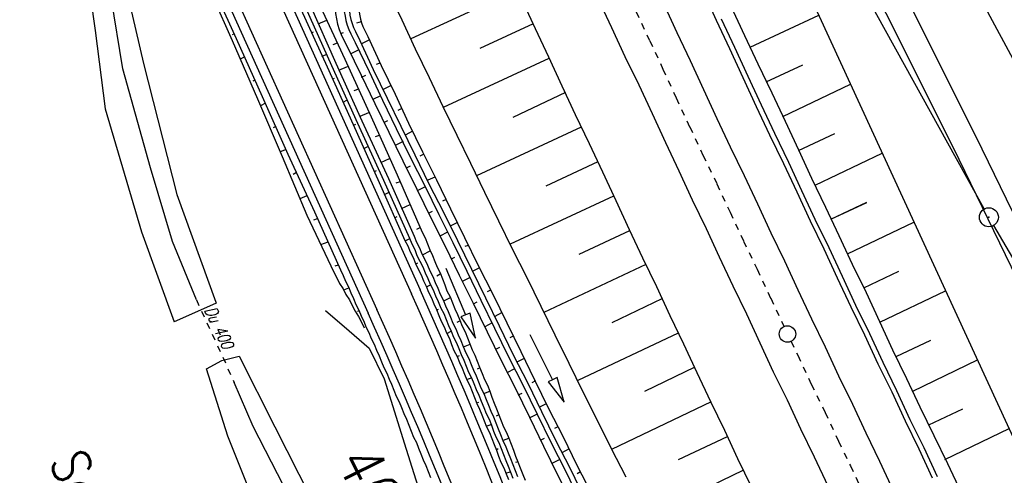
# Model space of a CAD drawing. Extents: x 447882 to 448688, y 437766 to 439043.
# Tile 36 of 121: x 448270 to 448348, y 438149 to 438185. Entities that reach past the tile are written whole.
import ezdxf

# ---------------------------------------------------------------- set-up
doc = ezdxf.new("R2010")
doc.units = 0
doc.header["$LTSCALE"] = 2
doc.header["$MEASUREMENT"] = 0
for name, pattern in [('ACAD_ISO03W100', [0.5, 0.25, -0.25]), ('ACAD_ISO10W100W', [0.5, 0.25, -0.25]), ('AUSGEZOGEN', [0]), ('GESTRICH-X2', [1.5, 1, -0.5])]:
    doc.linetypes.add(name, pattern=pattern)
doc.layers.get('0').update_dxf_attribs({"linetype": 'AUSGEZOGEN'})
for name, color, linetype in [('211-GRENZL-BAB', 7, 'AUSGEZOGEN'), ('211-GRENZP-BAB', 7, 'AUSGEZOGEN'), ('BOESCHG', 250, 'AUSGEZOGEN'), ('DB-Bahnachse', 7, 'CONTINUOUS'), ('DB-Bestand', 8, 'CONTINUOUS'), ('DB-Boeschungen', 15, 'CONTINUOUS'), ('DB-Gleisachsen', 7, 'CONTINUOUS'), ('DB-GRABEN', 15, 'AUSGEZOGEN'), ('DB-Kabelanalagen', 15, 'CONTINUOUS'), ('DB-Wegboeschungen', 15, 'CONTINUOUS'), ('DB-Wege', 15, 'CONTINUOUS'), ('FBRTOP', 250, 'AUSGEZOGEN'), ('MULDE', 250, 'AUSGEZOGEN'), ('SCHLITZRINNE', 200, 'AUSGEZOGEN'), ('WEG', 250, 'GESTRICH-X2')]:
    doc.layers.add(name, color=color, linetype=linetype)
doc.styles.add('ROMANS', font='romans.shx', dxfattribs={"width": 0.8})

# ---------------------------------------------------------------- blocks, each defined once
blk = doc.blocks.new('GST')
at = {"color": 0}
blk.add_circle((0, 0), 0.75, dxfattribs=at)
blk.add_point((0, 0), dxfattribs=at)

msp = doc.modelspace()

# ---------------------------------------------------------------- hatches: boundary and pattern name
at = {"layer": 'SCHLITZRINNE'}
h = msp.add_hatch(dxfattribs=at)
h.set_pattern_fill('_USER', color=256, scale=1.5, angle=45, style=0, pattern_type=0)
h.set_pattern_definition([(339.6988, (448289.4614, 438343.1231), (0.5204327, 1.4068226), [])])
edge = h.paths.add_edge_path()
edge.add_arc((449904.241, 439087.127), 1777.856, 203.318125, 203.482666)
edge.add_arc((450830.09, 439489.365), 2787.308, 203.482666, 203.768673)
edge.add_arc((449457.11, 438884.705), 1287.078, 203.768673, 204.197754)
edge.add_arc((451276.919, 439702.474), 3282.184, 204.197754, 204.466449)
edge.add_arc((449906.006, 439078.682), 1776.024, 204.466449, 205.272973)
edge.add_arc((449910.816, 439080.953), 1781.344, 205.272973, 206.078292)
edge.add_arc((451264.489, 439743.474), 3288.448, 206.078292, 206.346738)
edge.add_arc((449467.425, 438853.485), 1283.076, 206.346738, 206.776498)
edge.add_arc((450802.564, 439527.226), 2778.577, 206.776498, 207.063192)
edge.add_arc((449911.383, 439071.907), 1777.817, 207.063191, 207.421606)
edge.add_arc((450110.431, 439175.179), 2002.061, 207.421606, 207.779675)
edge.add_arc((450110.948, 439175.452), 2002.646, 207.779675, 208.137692)
edge.add_arc((450111.73, 439175.87), 2003.533, 208.137692, 208.495408)
edge.add_arc((450113.785, 439176.985), 2005.87, 208.495408, 208.852916)
edge.add_arc((450109.179, 439174.448), 2000.613, 208.852916, 209.211314)
edge.add_arc((450108.358, 439173.989), 1999.672, 209.211314, 209.569796)
edge.add_arc((450107.203, 439173.333), 1998.343, 209.569796, 209.928803)
edge.add_arc((450102.314, 439170.519), 1992.703, 209.928803, 210.288319)
edge.add_arc((450111.316, 439175.777), 2003.127, 210.288319, 210.645775)
edge.add_arc((450119.743, 439180.769), 2012.922, 210.645775, 211.002361)
edge.add_arc((450119.644, 439180.71), 2012.806, 211.002361, 211.359165)
edge.add_arc((450107.59, 439173.364), 1998.691, 211.359165, 211.717226)
edge.add_arc((450101.479, 439169.587), 1991.506, 211.717226, 212.076564)
edge.add_arc((450113.556, 439177.156), 2005.759, 212.076564, 212.434624)
edge.add_arc((450112.626, 439176.565), 2004.657, 212.434624, 212.79251)
edge.add_arc((450107.744, 439173.42), 1998.85, 212.79251, 213.150917)
edge.add_arc((450108.762, 439174.085), 2000.066, 213.150917, 213.509547)
edge.add_arc((450105.418, 439171.871), 1996.056, 213.509547, 213.868537)
edge.add_arc((450110.46, 439175.254), 2002.127, 213.868537, 214.225936)
edge.add_arc((450122.838, 439183.675), 2017.098, 214.225936, 214.582007)
edge.add_arc((450116.672, 439179.424), 2009.609, 214.582007, 214.939825)
edge.add_arc((450097.028, 439165.7), 1985.645, 214.939825, 215.299796)
edge.add_arc((450097.522, 439166.05), 1986.251, 215.299796, 215.6597)
edge.add_arc((450116.045, 439179.34), 2009.049, 215.6597, 216.017557)
edge.add_arc((450123.924, 439185.069), 2018.791, 216.017557, 216.373476)
edge.add_arc((450109.338, 439174.325), 2000.675, 216.373476, 216.722463)
edge.add_arc((451276.919, 439702.474), 3282.684, 204.280788, 204.466449)
edge.add_arc((449906.006, 439078.682), 1776.524, 204.466449, 205.272973)
edge.add_arc((449910.816, 439080.953), 1781.844, 205.272973, 206.01164)
h = msp.add_hatch(dxfattribs=at)
h.set_pattern_fill('_USER', color=256, scale=1.5, angle=45, style=0, pattern_type=0)
h.set_pattern_definition([(343.61786, (448348.5706, 438224.3388), (0.423064, 1.439103), [])])
edge = h.paths.add_edge_path()
edge.add_arc((449904.241, 439087.127), 1777.856, 203.318125, 203.482666)
edge.add_arc((450830.09, 439489.365), 2787.308, 203.482666, 203.768673)
edge.add_arc((449457.11, 438884.705), 1287.078, 203.768673, 204.197754)
edge.add_arc((451276.919, 439702.474), 3282.184, 204.197754, 204.466449)
edge.add_arc((449906.006, 439078.682), 1776.024, 204.466449, 205.272973)
edge.add_arc((449910.816, 439080.953), 1781.344, 205.272973, 206.078292)
edge.add_arc((451264.489, 439743.474), 3288.448, 206.078292, 206.346738)
edge.add_arc((449467.425, 438853.485), 1283.076, 206.346738, 206.776498)
edge.add_arc((450802.564, 439527.226), 2778.577, 206.776498, 207.063192)
edge.add_arc((449911.383, 439071.907), 1777.817, 207.063191, 207.421606)
edge.add_arc((450110.431, 439175.179), 2002.061, 207.421606, 207.779675)
edge.add_arc((450110.948, 439175.452), 2002.646, 207.779675, 208.137692)
edge.add_arc((450111.73, 439175.87), 2003.533, 208.137692, 208.495408)
edge.add_arc((450113.785, 439176.985), 2005.87, 208.495408, 208.852916)
edge.add_arc((450109.179, 439174.448), 2000.613, 208.852916, 209.211314)
edge.add_arc((450108.358, 439173.989), 1999.672, 209.211314, 209.569796)
edge.add_arc((450107.203, 439173.333), 1998.343, 209.569796, 209.928803)
edge.add_arc((450102.314, 439170.519), 1992.703, 209.928803, 210.288319)
edge.add_arc((450111.316, 439175.777), 2003.127, 210.288319, 210.645775)
edge.add_arc((450119.743, 439180.769), 2012.922, 210.645775, 211.002361)
edge.add_arc((450119.644, 439180.71), 2012.806, 211.002361, 211.359165)
edge.add_arc((450107.59, 439173.364), 1998.691, 211.359165, 211.717226)
edge.add_arc((450101.479, 439169.587), 1991.506, 211.717226, 212.076564)
edge.add_arc((450113.556, 439177.156), 2005.759, 212.076564, 212.434624)
edge.add_arc((450112.626, 439176.565), 2004.657, 212.434624, 212.79251)
edge.add_arc((450107.744, 439173.42), 1998.85, 212.79251, 213.150917)
edge.add_arc((450108.762, 439174.085), 2000.066, 213.150917, 213.509547)
edge.add_arc((450105.418, 439171.871), 1996.056, 213.509547, 213.868537)
edge.add_arc((450110.46, 439175.254), 2002.127, 213.868537, 214.225936)
edge.add_arc((450122.838, 439183.675), 2017.098, 214.225936, 214.582007)
edge.add_arc((450116.672, 439179.424), 2009.609, 214.582007, 214.939825)
edge.add_arc((450097.028, 439165.7), 1985.645, 214.939825, 215.299796)
edge.add_arc((450097.522, 439166.05), 1986.251, 215.299796, 215.6597)
edge.add_arc((450116.045, 439179.34), 2009.049, 215.6597, 216.017557)
edge.add_arc((450123.924, 439185.069), 2018.791, 216.017557, 216.373476)
edge.add_arc((450109.338, 439174.325), 2000.675, 216.373476, 216.722463)
edge.add_arc((450110.431, 439175.179), 2002.561, 207.683894, 207.779675)
edge.add_arc((450110.948, 439175.452), 2003.146, 207.779675, 208.137692)
edge.add_arc((450111.73, 439175.87), 2004.033, 208.137692, 208.495408)
edge.add_arc((450113.785, 439176.985), 2006.37, 208.495408, 208.852916)
edge.add_arc((450109.179, 439174.448), 2001.113, 208.852916, 209.211314)
edge.add_arc((450108.358, 439173.989), 2000.172, 209.211314, 209.369037)
h = msp.add_hatch(dxfattribs=at)
h.set_pattern_fill('_USER,_O', color=256, scale=1.5, angle=45, pattern_type=0)
h.set_pattern_definition([(346.6471, (448402.703, 438130.2319), (0.3464215, 1.459449), [])])
edge = h.paths.add_edge_path()
edge.add_arc((449904.241, 439087.127), 1777.856, 203.318125, 203.482666)
edge.add_arc((450830.09, 439489.365), 2787.308, 203.482666, 203.768673)
edge.add_arc((449457.11, 438884.705), 1287.078, 203.768673, 204.197754)
edge.add_arc((451276.919, 439702.474), 3282.184, 204.197754, 204.466449)
edge.add_arc((449906.006, 439078.682), 1776.024, 204.466449, 205.272973)
edge.add_arc((449910.816, 439080.953), 1781.344, 205.272973, 206.078292)
edge.add_arc((451264.489, 439743.474), 3288.448, 206.078292, 206.346738)
edge.add_arc((449467.425, 438853.485), 1283.076, 206.346738, 206.776498)
edge.add_arc((450802.564, 439527.226), 2778.577, 206.776498, 207.063192)
edge.add_arc((449911.383, 439071.907), 1777.817, 207.063191, 207.421606)
edge.add_arc((450110.431, 439175.179), 2002.061, 207.421606, 207.779675)
edge.add_arc((450110.948, 439175.452), 2002.646, 207.779675, 208.137692)
edge.add_arc((450111.73, 439175.87), 2003.533, 208.137692, 208.495408)
edge.add_arc((450113.785, 439176.985), 2005.87, 208.495408, 208.852916)
edge.add_arc((450109.179, 439174.448), 2000.613, 208.852916, 209.211314)
edge.add_arc((450108.358, 439173.989), 1999.672, 209.211314, 209.569796)
edge.add_arc((450107.203, 439173.333), 1998.343, 209.569796, 209.928803)
edge.add_arc((450102.314, 439170.519), 1992.703, 209.928803, 210.288319)
edge.add_arc((450111.316, 439175.777), 2003.127, 210.288319, 210.645775)
edge.add_arc((450119.743, 439180.769), 2012.922, 210.645775, 211.002361)
edge.add_arc((450119.644, 439180.71), 2012.806, 211.002361, 211.359165)
edge.add_arc((450107.59, 439173.364), 1998.691, 211.359165, 211.717226)
edge.add_arc((450101.479, 439169.587), 1991.506, 211.717226, 212.076564)
edge.add_arc((450113.556, 439177.156), 2005.759, 212.076564, 212.434624)
edge.add_arc((450112.626, 439176.565), 2004.657, 212.434624, 212.79251)
edge.add_arc((450107.744, 439173.42), 1998.85, 212.79251, 213.150917)
edge.add_arc((450108.762, 439174.085), 2000.066, 213.150917, 213.509547)
edge.add_arc((450105.418, 439171.871), 1996.056, 213.509547, 213.868537)
edge.add_arc((450110.46, 439175.254), 2002.127, 213.868537, 214.225936)
edge.add_arc((450122.838, 439183.675), 2017.098, 214.225936, 214.582007)
edge.add_arc((450116.672, 439179.424), 2009.609, 214.582007, 214.939825)
edge.add_arc((450097.028, 439165.7), 1985.645, 214.939825, 215.299796)
edge.add_arc((450097.522, 439166.05), 1986.251, 215.299796, 215.6597)
edge.add_arc((450116.045, 439179.34), 2009.049, 215.6597, 216.017557)
edge.add_arc((450123.924, 439185.069), 2018.791, 216.017557, 216.373476)
edge.add_arc((450109.338, 439174.325), 2000.675, 216.373476, 216.722463)
edge.add_arc((450119.644, 439180.71), 2013.306, 211.128908, 211.359165)
edge.add_arc((450107.59, 439173.364), 1999.191, 211.359165, 211.717226)
edge.add_arc((450101.479, 439169.587), 1992.006, 211.717226, 212.076564)
edge.add_arc((450113.556, 439177.156), 2006.259, 212.076564, 212.234447)
h = msp.add_hatch(dxfattribs=at)
h.set_pattern_fill('_USER,_O', color=256, scale=1.5, angle=45, pattern_type=0)
h.set_pattern_definition([(347.6119, (448421.49, 438100.1306), (0.321798, 1.4650754), [])])
edge = h.paths.add_edge_path()
edge.add_arc((449904.241, 439087.127), 1777.856, 203.318125, 203.482666)
edge.add_arc((450830.09, 439489.365), 2787.308, 203.482666, 203.768673)
edge.add_arc((449457.11, 438884.705), 1287.078, 203.768673, 204.197754)
edge.add_arc((451276.919, 439702.474), 3282.184, 204.197754, 204.466449)
edge.add_arc((449906.006, 439078.682), 1776.024, 204.466449, 205.272973)
edge.add_arc((449910.816, 439080.953), 1781.344, 205.272973, 206.078292)
edge.add_arc((451264.489, 439743.474), 3288.448, 206.078292, 206.346738)
edge.add_arc((449467.425, 438853.485), 1283.076, 206.346738, 206.776498)
edge.add_arc((450802.564, 439527.226), 2778.577, 206.776498, 207.063192)
edge.add_arc((449911.383, 439071.907), 1777.817, 207.063191, 207.421606)
edge.add_arc((450110.431, 439175.179), 2002.061, 207.421606, 207.779675)
edge.add_arc((450110.948, 439175.452), 2002.646, 207.779675, 208.137692)
edge.add_arc((450111.73, 439175.87), 2003.533, 208.137692, 208.495408)
edge.add_arc((450113.785, 439176.985), 2005.87, 208.495408, 208.852916)
edge.add_arc((450109.179, 439174.448), 2000.613, 208.852916, 209.211314)
edge.add_arc((450108.358, 439173.989), 1999.672, 209.211314, 209.569796)
edge.add_arc((450107.203, 439173.333), 1998.343, 209.569796, 209.928803)
edge.add_arc((450102.314, 439170.519), 1992.703, 209.928803, 210.288319)
edge.add_arc((450111.316, 439175.777), 2003.127, 210.288319, 210.645775)
edge.add_arc((450119.743, 439180.769), 2012.922, 210.645775, 211.002361)
edge.add_arc((450119.644, 439180.71), 2012.806, 211.002361, 211.359165)
edge.add_arc((450107.59, 439173.364), 1998.691, 211.359165, 211.717226)
edge.add_arc((450101.479, 439169.587), 1991.506, 211.717226, 212.076564)
edge.add_arc((450113.556, 439177.156), 2005.759, 212.076564, 212.434624)
edge.add_arc((450112.626, 439176.565), 2004.657, 212.434624, 212.79251)
edge.add_arc((450107.744, 439173.42), 1998.85, 212.79251, 213.150917)
edge.add_arc((450108.762, 439174.085), 2000.066, 213.150917, 213.509547)
edge.add_arc((450105.418, 439171.871), 1996.056, 213.509547, 213.868537)
edge.add_arc((450110.46, 439175.254), 2002.127, 213.868537, 214.225936)
edge.add_arc((450122.838, 439183.675), 2017.098, 214.225936, 214.582007)
edge.add_arc((450116.672, 439179.424), 2009.609, 214.582007, 214.939825)
edge.add_arc((450097.028, 439165.7), 1985.645, 214.939825, 215.299796)
edge.add_arc((450097.522, 439166.05), 1986.251, 215.299796, 215.6597)
edge.add_arc((450116.045, 439179.34), 2009.049, 215.6597, 216.017557)
edge.add_arc((450123.924, 439185.069), 2018.791, 216.017557, 216.373476)
edge.add_arc((450109.338, 439174.325), 2000.675, 216.373476, 216.722463)
edge.add_arc((450113.556, 439177.156), 2006.259, 212.277367, 212.434624)
edge.add_arc((450112.626, 439176.565), 2005.157, 212.434624, 212.79251)
edge.add_arc((450107.744, 439173.42), 1999.35, 212.79251, 213.090756)
h = msp.add_hatch(dxfattribs=at)
h.set_pattern_fill('_USER,_O', color=256, scale=1.5, angle=45, pattern_type=0)
h.set_pattern_definition([(348.87313, (448443.181, 438066.7889), (0.289473, 1.4718034), [])])
edge = h.paths.add_edge_path()
edge.add_arc((449904.241, 439087.127), 1777.856, 203.318125, 203.482666)
edge.add_arc((450830.09, 439489.365), 2787.308, 203.482666, 203.768673)
edge.add_arc((449457.11, 438884.705), 1287.078, 203.768673, 204.197754)
edge.add_arc((451276.919, 439702.474), 3282.184, 204.197754, 204.466449)
edge.add_arc((449906.006, 439078.682), 1776.024, 204.466449, 205.272973)
edge.add_arc((449910.816, 439080.953), 1781.344, 205.272973, 206.078292)
edge.add_arc((451264.489, 439743.474), 3288.448, 206.078292, 206.346738)
edge.add_arc((449467.425, 438853.485), 1283.076, 206.346738, 206.776498)
edge.add_arc((450802.564, 439527.226), 2778.577, 206.776498, 207.063192)
edge.add_arc((449911.383, 439071.907), 1777.817, 207.063191, 207.421606)
edge.add_arc((450110.431, 439175.179), 2002.061, 207.421606, 207.779675)
edge.add_arc((450110.948, 439175.452), 2002.646, 207.779675, 208.137692)
edge.add_arc((450111.73, 439175.87), 2003.533, 208.137692, 208.495408)
edge.add_arc((450113.785, 439176.985), 2005.87, 208.495408, 208.852916)
edge.add_arc((450109.179, 439174.448), 2000.613, 208.852916, 209.211314)
edge.add_arc((450108.358, 439173.989), 1999.672, 209.211314, 209.569796)
edge.add_arc((450107.203, 439173.333), 1998.343, 209.569796, 209.928803)
edge.add_arc((450102.314, 439170.519), 1992.703, 209.928803, 210.288319)
edge.add_arc((450111.316, 439175.777), 2003.127, 210.288319, 210.645775)
edge.add_arc((450119.743, 439180.769), 2012.922, 210.645775, 211.002361)
edge.add_arc((450119.644, 439180.71), 2012.806, 211.002361, 211.359165)
edge.add_arc((450107.59, 439173.364), 1998.691, 211.359165, 211.717226)
edge.add_arc((450101.479, 439169.587), 1991.506, 211.717226, 212.076564)
edge.add_arc((450113.556, 439177.156), 2005.759, 212.076564, 212.434624)
edge.add_arc((450112.626, 439176.565), 2004.657, 212.434624, 212.79251)
edge.add_arc((450107.744, 439173.42), 1998.85, 212.79251, 213.150917)
edge.add_arc((450108.762, 439174.085), 2000.066, 213.150917, 213.509547)
edge.add_arc((450105.418, 439171.871), 1996.056, 213.509547, 213.868537)
edge.add_arc((450110.46, 439175.254), 2002.127, 213.868537, 214.225936)
edge.add_arc((450122.838, 439183.675), 2017.098, 214.225936, 214.582007)
edge.add_arc((450116.672, 439179.424), 2009.609, 214.582007, 214.939825)
edge.add_arc((450097.028, 439165.7), 1985.645, 214.939825, 215.299796)
edge.add_arc((450097.522, 439166.05), 1986.251, 215.299796, 215.6597)
edge.add_arc((450116.045, 439179.34), 2009.049, 215.6597, 216.017557)
edge.add_arc((450123.924, 439185.069), 2018.791, 216.017557, 216.373476)
edge.add_arc((450109.338, 439174.325), 2000.675, 216.373476, 216.722463)
edge.add_arc((450107.744, 439173.42), 1999.35, 213.133824, 213.150917)
edge.add_arc((450108.762, 439174.085), 2000.566, 213.150917, 213.509547)
edge.add_arc((450105.418, 439171.871), 1996.556, 213.509547, 213.868537)
edge.add_arc((450110.46, 439175.254), 2002.627, 213.868537, 214.225936)
edge.add_arc((450122.838, 439183.675), 2017.598, 214.225936, 214.582007)
edge.add_arc((450116.672, 439179.424), 2010.109, 214.582007, 214.805817)

# ---------------------------------------------------------------- linework, layer by layer
at = {"layer": '211-GRENZL-BAB', "flags": 128}
for points in [[(448346.467, 438170.496), (448309.123, 438238.003)], [(448388.09, 438099.566), (448347.21, 438169.193)]]:
    msp.add_lwpolyline(points, dxfattribs=at)
at = {"layer": 'BOESCHG'}
msp.add_lwpolyline([(448373.03, 438136.088), (448370.989, 438140.915), (448356.738, 438167.482), (448334.744, 438208.336), (448315.684, 438245.132), (448295.627, 438285.66), (448280.328, 438318.502)], dxfattribs=at)
at = {"layer": 'BOESCHG', "flags": 128}
msp.add_lwpolyline([(448299.757, 438259.054), (448319.338, 438216.356), (448357.453, 438133.515), (448369.955, 438108.841), (448387.434, 438070.894), (448413.496, 438021.297), (448441.736, 437968.594), (448452.56, 437949.707), (448465.649, 437926.233)], dxfattribs=at)
at = {"layer": 'DB-Bahnachse', "linetype": 'ACAD_ISO10W100W'}
for p, q in [((448318.99, 438186.072), (448320.048, 438183.787)), ((448320.048, 438183.787), (448321.091, 438181.549)), ((448321.091, 438181.549), (448322.148, 438179.265)), ((448322.148, 438179.265), (448323.206, 438176.98)), ((448323.206, 438176.98), (448324.248, 438174.742)), ((448324.248, 438174.742), (448325.354, 438172.473)), ((448325.354, 438172.473), (448326.396, 438170.235)), ((448326.396, 438170.235), (448327.454, 438167.95)), ((448327.454, 438167.95), (448328.544, 438165.728)), ((448328.544, 438165.728), (448329.602, 438163.443)), ((448329.602, 438163.443), (448330.659, 438161.158)), ((448331.209, 438160.037), (448331.749, 438158.936)), ((448331.749, 438158.936), (448332.807, 438156.651)), ((448332.807, 438156.651), (448333.897, 438154.429)), ((448333.897, 438154.429), (448334.955, 438152.144)), ((448334.955, 438152.144), (448335.905, 438150.207)), ((448335.905, 438150.207), (448337.102, 438147.638))]:
    msp.add_line(p, q, dxfattribs=at)
at = {"layer": 'DB-Bahnachse', "linetype": 'Continuous'}
msp.add_ellipse((448330.923, 438160.621), major_axis=(-0.46, 0.46), ratio=1, start_param=2.750434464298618, end_param=9.033619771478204, dxfattribs=at)
at = {"layer": 'DB-Bestand', "linetype": 'Continuous'}
for p, q in [((448275.358, 438191.077), (448276.253, 438184.601)), ((448278.454, 438181.577), (448277.282, 438188.652)), ((448278.612, 438188.245), (448280.085, 438181.994)), ((448276.253, 438184.601), (448277.061, 438178.397)), ((448280.629, 438173.737), (448278.454, 438181.577)), ((448280.085, 438181.994), (448282.704, 438171.628)), ((448277.061, 438178.397), (448279.914, 438168.695)), ((448282.376, 438167.928), (448280.629, 438173.737)), ((448282.704, 438171.628), (448285.791, 438163.135)), ((448279.914, 438168.695), (448282.498, 438161.592)), ((448284.25, 438163.331), (448282.376, 438167.928)), ((448285.824, 438163.065), (448284.109, 438162.302)), ((448285.791, 438163.135), (448285.824, 438163.065)), ((448284.109, 438162.302), (448282.498, 438161.592)), ((448284.109, 438162.302), (448284.109, 438162.302)), ((448294.443, 438162.471), (448296.32, 438160.88)), ((448296.32, 438160.88), (448297.903, 438159.504)), ((448297.903, 438159.504), (448299.088, 438157.079)), ((448285.042, 438157.868), (448286.271, 438158.523)), ((448286.271, 438158.523), (448287.625, 438158.869)), ((448287.625, 438158.869), (448290.449, 438153.289)), ((448286.744, 438152.544), (448285.042, 438157.868)), ((448288.734, 438153.316), (448287.239, 438156.799)), ((448299.088, 438157.079), (448300.818, 438151.51)), ((448292.032, 438146.912), (448288.734, 438153.316)), ((448290.449, 438153.289), (448293.858, 438146.57)), ((448289.701, 438145.167), (448286.744, 438152.544)), ((448300.818, 438151.51), (448302.738, 438145.396))]:
    msp.add_line(p, q, dxfattribs=at)
at = {"layer": 'DB-Bestand', "linetype": 'ACAD_ISO03W100'}
msp.add_line((448284.25, 438163.331), (448287.239, 438156.799), dxfattribs=at)
at = {"layer": 'DB-Boeschungen', "linetype": 'Continuous'}
for p, q in [((448309.591, 438187.816), (448301.181, 438183.928)), ((448299.393, 438187.654), (448300.481, 438185.435)), ((448309.949, 438187.039), (448311.007, 438184.754)), ((448326.484, 438186.47), (448327.542, 438184.185)), ((448300.481, 438185.435), (448301.539, 438183.15)), ((448327.993, 438183.28), (448333.396, 438185.801)), ((448310.836, 438185.119), (448306.631, 438183.174)), ((448311.007, 438184.754), (448312.049, 438182.516)), ((448327.542, 438184.185), (448328.584, 438181.948)), ((448301.539, 438183.15), (448302.644, 438180.881)), ((448312.095, 438182.374), (448303.733, 438178.5)), ((448312.049, 438182.516), (448313.107, 438180.232)), ((448328.584, 438181.948), (448329.689, 438179.678)), ((448329.253, 438180.535), (448332.144, 438181.886)), ((448302.644, 438180.881), (448303.702, 438178.596)), ((448313.107, 438180.232), (448314.165, 438177.947)), ((448330.56, 438177.806), (448335.907, 438180.345)), ((448313.387, 438179.692), (448309.245, 438177.715)), ((448329.689, 438179.678), (448330.732, 438177.441)), ((448303.702, 438178.596), (448304.808, 438176.326)), ((448314.165, 438177.947), (448315.27, 438175.677)), ((448314.647, 438176.947), (448306.38, 438173.104)), ((448330.732, 438177.441), (448331.789, 438175.156)), ((448304.808, 438176.326), (448305.897, 438174.104)), ((448331.805, 438175.108), (448334.668, 438176.451)), ((448315.27, 438175.677), (448316.312, 438173.44)), ((448331.789, 438175.156), (448332.832, 438172.918)), ((448333.112, 438172.379), (448338.408, 438174.908)), ((448305.897, 438174.104), (448307.003, 438171.835)), ((448315.955, 438174.217), (448311.845, 438172.304)), ((448316.312, 438173.44), (448317.37, 438171.155)), ((448332.832, 438172.918), (448333.937, 438170.649)), ((448307.003, 438171.835), (448308.108, 438169.565)), ((448317.199, 438171.52), (448309.027, 438167.708)), ((448317.37, 438171.155), (448318.428, 438168.87)), ((448333.937, 438170.649), (448334.979, 438168.412)), ((448334.357, 438169.699), (448337.189, 438171.022)), ((448334.357, 438169.681), (448337.192, 438171.016)), ((448308.108, 438169.565), (448309.198, 438167.343)), ((448335.664, 438166.952), (448340.913, 438169.463)), ((448318.459, 438168.775), (448314.444, 438166.892)), ((448318.428, 438168.87), (448319.47, 438166.632)), ((448334.979, 438168.412), (448336.037, 438166.127)), ((448309.198, 438167.343), (448310.351, 438165.089)), ((448319.737, 438166.122), (448311.693, 438162.305)), ((448319.47, 438166.632), (448320.576, 438164.363)), ((448336.037, 438166.127), (448337.127, 438163.905)), ((448336.956, 438164.27), (448339.717, 438165.579)), ((448310.351, 438165.089), (448311.456, 438162.819)), ((448320.576, 438164.363), (448321.633, 438162.078)), ((448337.127, 438163.905), (448338.185, 438161.62)), ((448338.219, 438161.566), (448343.415, 438164.026)), ((448321.01, 438163.404), (448317.044, 438161.496)), ((448311.456, 438162.819), (448312.562, 438160.55)), ((448321.633, 438162.078), (448322.723, 438159.856)), ((448338.185, 438161.62), (448339.227, 438159.382)), ((448312.562, 438160.55), (448313.651, 438158.328)), ((448322.282, 438160.686), (448314.373, 438156.936)), ((448322.723, 438159.856), (448323.781, 438157.571)), ((448339.508, 438158.842), (448342.243, 438160.139)), ((448339.227, 438159.382), (448340.333, 438157.113)), ((448313.651, 438158.328), (448314.757, 438156.058)), ((448340.815, 438156.113), (448345.922, 438158.576)), ((448323.6, 438157.99), (448319.634, 438156.081)), ((448323.781, 438157.571), (448324.839, 438155.286)), ((448340.333, 438157.113), (448341.375, 438154.875)), ((448314.757, 438156.058), (448315.91, 438153.804)), ((448324.902, 438155.254), (448317.03, 438151.487)), ((448324.839, 438155.286), (448325.944, 438153.016)), ((448341.375, 438154.875), (448342.48, 438152.606)), ((448342.082, 438153.434), (448344.76, 438154.719)), ((448315.91, 438153.804), (448317, 438151.582)), ((448325.944, 438153.016), (448326.987, 438150.779)), ((448343.355, 438150.715), (448348.42, 438153.147)), ((448326.162, 438152.509), (448322.29, 438150.672)), ((448342.48, 438152.606), (448343.57, 438150.384)), ((448317, 438151.582), (448318.152, 438149.328)), ((448326.987, 438150.779), (448328.092, 438148.509)), ((448327.463, 438149.857), (448319.709, 438146.131)), ((448343.57, 438150.384), (448344.628, 438148.099))]:
    msp.add_line(p, q, dxfattribs=at)
at = {"layer": 'DB-Gleisachsen', "linetype": 'Continuous'}
for p, q in [((448315.974, 438187.104), (448317.032, 438184.819)), ((448321.141, 438186.732), (448322.199, 438184.447)), ((448317.032, 438184.819), (448318.089, 438182.534)), ((448322.199, 438184.447), (448323.242, 438182.21)), ((448318.089, 438182.534), (448319.179, 438180.312)), ((448323.242, 438182.21), (448324.299, 438179.925)), ((448319.179, 438180.312), (448320.237, 438178.027)), ((448324.299, 438179.925), (448325.357, 438177.64)), ((448320.237, 438178.027), (448321.295, 438175.742)), ((448325.357, 438177.64), (448326.399, 438175.403)), ((448321.295, 438175.742), (448322.337, 438173.504)), ((448326.399, 438175.403), (448327.505, 438173.133)), ((448322.337, 438173.504), (448323.395, 438171.219)), ((448327.505, 438173.133), (448328.547, 438170.896)), ((448323.395, 438171.219), (448324.5, 438168.95)), ((448328.547, 438170.896), (448329.605, 438168.611)), ((448324.5, 438168.95), (448325.543, 438166.712)), ((448329.605, 438168.611), (448330.695, 438166.389)), ((448325.543, 438166.712), (448326.6, 438164.428)), ((448330.695, 438166.389), (448331.753, 438164.104)), ((448326.6, 438164.428), (448327.69, 438162.206)), ((448331.753, 438164.104), (448332.81, 438161.819)), ((448327.69, 438162.206), (448328.748, 438159.921)), ((448332.81, 438161.819), (448333.9, 438159.597)), ((448328.748, 438159.921), (448329.806, 438157.636)), ((448333.9, 438159.597), (448334.958, 438157.312)), ((448329.806, 438157.636), (448330.896, 438155.414)), ((448334.958, 438157.312), (448336.048, 438155.09)), ((448330.896, 438155.414), (448331.954, 438153.129)), ((448336.048, 438155.09), (448337.106, 438152.805)), ((448331.954, 438153.129), (448333.043, 438150.907)), ((448337.106, 438152.805), (448338.196, 438150.583)), ((448333.043, 438150.907), (448334.101, 438148.622)), ((448338.196, 438150.583), (448339.253, 438148.298))]:
    msp.add_line(p, q, dxfattribs=at)
at = {"layer": 'DB-GRABEN', "linetype": 'Continuous'}
for p, q in [((448297.272, 438185.29), (448296.889, 438185.177)), ((448297.525, 438184.65), (448297.786, 438184.117)), ((448295.651, 438184.348), (448295.88, 438184.444)), ((448295.865, 438183.884), (448296.152, 438183.323)), ((448296.445, 438184.336), (448296.787, 438183.634)), ((448296.805, 438184.517), (448297.152, 438183.805)), ((448297.879, 438183.831), (448297.244, 438183.52)), ((448297.786, 438184.117), (448298.844, 438181.832)), ((448296.152, 438183.323), (448297.257, 438181.053)), ((448296.787, 438183.634), (448297.892, 438181.365)), ((448297.152, 438183.805), (448298.209, 438181.52)), ((448297.035, 438183.031), (448296.4, 438182.72)), ((448298.209, 438181.52), (448299.315, 438179.251)), ((448298.735, 438182.006), (448298.45, 438181.914)), ((448298.844, 438181.832), (448299.95, 438179.562)), ((448297.257, 438181.053), (448298.347, 438178.831)), ((448297.303, 438180.91), (448297.621, 438181.066)), ((448297.892, 438181.365), (448298.95, 438179.08)), ((448299.623, 438180.244), (448298.988, 438179.933)), ((448298.779, 438179.445), (448298.191, 438179.149)), ((448299.315, 438179.251), (448300.405, 438177.029)), ((448299.95, 438179.562), (448301.007, 438177.277)), ((448298.347, 438178.831), (448299.452, 438176.562)), ((448298.95, 438179.08), (448300.04, 438176.858)), ((448300.478, 438178.42), (448300.161, 438178.264)), ((448299.095, 438177.339), (448299.364, 438177.479)), ((448300.04, 438176.858), (448301.145, 438174.588)), ((448300.405, 438177.029), (448301.51, 438174.759)), ((448301.007, 438177.277), (448302.113, 438175.008)), ((448299.452, 438176.562), (448300.558, 438174.292)), ((448301.319, 438176.642), (448300.779, 438176.362)), ((448300.585, 438175.826), (448299.998, 438175.53)), ((448301.145, 438174.588), (448302.298, 438172.334)), ((448301.51, 438174.759), (448302.615, 438172.49)), ((448302.222, 438174.833), (448301.905, 438174.677)), ((448302.113, 438175.008), (448303.203, 438172.786)), ((448300.558, 438174.292), (448301.648, 438172.07)), ((448300.838, 438173.752), (448301.156, 438173.908)), ((448303.078, 438173.008), (448302.523, 438172.775)), ((448302.329, 438172.239), (448301.742, 438171.943)), ((448302.298, 438172.334), (448303.403, 438170.064)), ((448302.615, 438172.49), (448303.768, 438170.236)), ((448303.203, 438172.786), (448304.308, 438170.516)), ((448301.648, 438172.07), (448302.753, 438169.801)), ((448303.966, 438171.246), (448303.696, 438171.106)), ((448302.582, 438170.166), (448302.899, 438170.321)), ((448303.403, 438170.064), (448304.493, 438167.843)), ((448303.768, 438170.236), (448304.858, 438168.014)), ((448304.308, 438170.516), (448305.413, 438168.247)), ((448302.753, 438169.801), (448303.906, 438167.547)), ((448304.869, 438169.437), (448304.282, 438169.141)), ((448304.072, 438168.652), (448303.485, 438168.356)), ((448303.906, 438167.547), (448305.011, 438165.277)), ((448304.493, 438167.843), (448305.598, 438165.573)), ((448304.858, 438168.014), (448305.963, 438165.744)), ((448305.413, 438168.247), (448306.503, 438166.025)), ((448305.725, 438167.612), (448305.439, 438167.519)), ((448304.388, 438166.547), (448304.658, 438166.687)), ((448306.503, 438166.025), (448307.656, 438163.771)), ((448305.011, 438165.277), (448306.101, 438163.055)), ((448305.598, 438165.573), (448306.704, 438163.304)), ((448305.963, 438165.744), (448307.069, 438163.475)), ((448306.613, 438165.85), (448306.025, 438165.554)), ((448305.816, 438165.065), (448305.229, 438164.769)), ((448307.477, 438164.083), (448307.21, 438163.947)), ((448307.656, 438163.771), (448308.761, 438161.501)), ((448306.101, 438163.055), (448307.206, 438160.786)), ((448306.121, 438163), (448306.433, 438163.159)), ((448306.704, 438163.304), (448307.794, 438161.082)), ((448307.069, 438163.475), (448308.159, 438161.253)), ((448308.34, 438162.279), (448307.806, 438162.006)), ((448307.607, 438161.494), (448307.02, 438161.198)), ((448308.761, 438161.501), (448309.867, 438159.232)), ((448307.206, 438160.786), (448308.312, 438158.516)), ((448307.794, 438161.082), (448308.899, 438158.812)), ((448308.159, 438161.253), (448309.264, 438158.983)), ((448310.573, 438160.578), (448312.383, 438157.01)), ((448309.259, 438160.454), (448308.99, 438160.313)), ((448307.892, 438159.413), (448308.204, 438159.572)), ((448309.264, 438158.983), (448310.417, 438156.729)), ((448309.867, 438159.232), (448310.957, 438157.01)), ((448308.312, 438158.516), (448309.449, 438156.31)), ((448308.899, 438158.812), (448310.052, 438156.558)), ((448310.147, 438158.692), (448309.56, 438158.396)), ((448309.366, 438157.86), (448308.779, 438157.564)), ((448310.417, 438156.729), (448311.507, 438154.507)), ((448311.02, 438156.91), (448310.752, 438156.774)), ((448310.957, 438157.01), (448312.062, 438154.74)), ((448312.383, 438157.01), (448312.026, 438156.829)), ((448312.026, 438156.829), (448313.287, 438155.227)), ((448312.739, 438157.191), (448312.383, 438157.01)), ((448313.287, 438155.227), (448312.739, 438157.191)), ((448309.449, 438156.31), (448310.555, 438154.04)), ((448309.667, 438155.802), (448309.984, 438155.958)), ((448310.052, 438156.558), (448311.157, 438154.288)), ((448311.883, 438155.105), (448311.348, 438154.833)), ((448311.157, 438154.288), (448310.57, 438153.992)), ((448311.157, 438154.288), (448312.247, 438152.066)), ((448311.507, 438154.507), (448312.612, 438152.238)), ((448312.062, 438154.74), (448313.215, 438152.486)), ((448310.555, 438154.04), (448311.66, 438151.771)), ((448312.794, 438153.296), (448312.524, 438153.155)), ((448311.435, 438152.239), (448311.747, 438152.398)), ((448312.247, 438152.066), (448313.4, 438149.812)), ((448312.612, 438152.238), (448313.765, 438149.984)), ((448313.215, 438152.486), (448314.305, 438150.264)), ((448311.66, 438151.771), (448312.765, 438149.501)), ((448313.699, 438151.541), (448313.12, 438151.246)), ((448312.948, 438150.717), (448312.361, 438150.421)), ((448313.4, 438149.812), (448314.505, 438147.543)), ((448313.765, 438149.984), (448314.87, 438147.714)), ((448314.305, 438150.264), (448315.458, 438148.01)), ((448314.585, 438149.724), (448314.315, 438149.584)), ((448312.765, 438149.501), (448313.903, 438147.294))]:
    msp.add_line(p, q, dxfattribs=at)
for centre, major_axis, end_param in [((448301.296, 438186.661), (-4.313, 4.313), 1.258179), ((448301.299, 438186.701), (-3.818, 3.818), 1.238631), ((448301.3, 438186.707), (-3.536, 3.536), 1.238623), ((448301.385, 438186.543), (-3.041, 3.041), 1.241423)]:
    msp.add_ellipse(centre, major_axis=major_axis, ratio=1, start_param=0.694849, end_param=end_param, dxfattribs=at)
at = {"layer": 'DB-Kabelanalagen', "linetype": 'Continuous'}
for p, q in [((448324.248, 438187.686), (448325.306, 438185.401)), ((448325.306, 438185.401), (448326.349, 438183.164)), ((448325.689, 438185.518), (448326.731, 438183.281)), ((448326.349, 438183.164), (448327.406, 438180.879)), ((448326.731, 438183.281), (448327.789, 438180.996)), ((448327.406, 438180.879), (448328.464, 438178.594)), ((448327.789, 438180.996), (448328.847, 438178.711)), ((448328.464, 438178.594), (448329.506, 438176.356)), ((448328.847, 438178.711), (448329.889, 438176.474)), ((448329.506, 438176.356), (448330.612, 438174.087)), ((448329.889, 438176.474), (448330.994, 438174.204)), ((448330.612, 438174.087), (448331.654, 438171.849)), ((448330.994, 438174.204), (448332.037, 438171.967)), ((448331.654, 438171.849), (448332.712, 438169.564)), ((448332.037, 438171.967), (448333.094, 438169.682)), ((448332.712, 438169.564), (448333.802, 438167.342)), ((448333.094, 438169.682), (448334.184, 438167.46)), ((448333.802, 438167.342), (448334.86, 438165.057)), ((448334.184, 438167.46), (448335.242, 438165.175)), ((448335.242, 438165.175), (448336.3, 438162.89)), ((448334.86, 438165.057), (448335.917, 438162.772)), ((448336.3, 438162.89), (448337.39, 438160.668)), ((448335.917, 438162.772), (448337.007, 438160.551)), ((448337.007, 438160.551), (448338.065, 438158.266)), ((448337.39, 438160.668), (448338.447, 438158.383)), ((448338.065, 438158.266), (448339.155, 438156.044)), ((448338.447, 438158.383), (448339.537, 438156.161)), ((448339.155, 438156.044), (448340.213, 438153.759)), ((448339.537, 438156.161), (448340.595, 438153.876)), ((448340.213, 438153.759), (448341.303, 438151.537)), ((448340.595, 438153.876), (448341.685, 438151.654)), ((448341.303, 438151.537), (448342.36, 438149.252)), ((448341.685, 438151.654), (448342.743, 438149.369))]:
    msp.add_line(p, q, dxfattribs=at)
at = {"layer": 'DB-Wegboeschungen', "linetype": 'Continuous'}
for p, q in [((448285.34, 438188.518), (448287.387, 438183.95)), ((448285.073, 438188.382), (448287.075, 438183.791)), ((448292.49, 438186.269), (448294.582, 438181.724)), ((448292.869, 438186.407), (448294.917, 438181.838)), ((448293.226, 438186.588), (448295.273, 438182.02)), ((448293.872, 438186.861), (448295.964, 438182.316)), ((448293.863, 438185.117), (448294.554, 438185.413)), ((448287.206, 438184.306), (448287.072, 438184.238)), ((448287.387, 438183.95), (448289.434, 438179.381)), ((448293.332, 438184.398), (448293.51, 438184.488)), ((448287.075, 438183.791), (448289.078, 438179.2)), ((448295.373, 438183.586), (448295.038, 438183.471)), ((448288.024, 438182.479), (448287.713, 438182.32)), ((448294.151, 438182.57), (448294.53, 438182.707)), ((448295.964, 438182.316), (448298.056, 438177.77)), ((448294.582, 438181.724), (448296.629, 438177.155)), ((448294.917, 438181.838), (448296.964, 438177.27)), ((448295.273, 438182.02), (448297.32, 438177.451)), ((448295.501, 438181.462), (448296.192, 438181.758)), ((448295.014, 438180.765), (448295.148, 438180.834)), ((448288.888, 438180.674), (448288.71, 438180.583)), ((448297.055, 438179.954), (448296.676, 438179.817)), ((448289.078, 438179.2), (448291.013, 438174.63)), ((448289.434, 438179.381), (448291.482, 438174.813)), ((448289.707, 438178.847), (448289.306, 438178.642)), ((448295.833, 438178.938), (448296.145, 438179.097)), ((448297.183, 438177.83), (448297.874, 438178.126)), ((448298.056, 438177.77), (448300.103, 438173.201)), ((448290.526, 438177.019), (448290.303, 438176.906)), ((448296.629, 438177.155), (448298.677, 438172.587)), ((448296.652, 438177.111), (448296.83, 438177.201)), ((448296.964, 438177.27), (448299.033, 438172.768)), ((448297.32, 438177.451), (448299.412, 438172.905)), ((448298.693, 438176.299), (448298.358, 438176.184)), ((448297.471, 438175.283), (448297.783, 438175.442)), ((448291.345, 438175.192), (448290.876, 438175.01)), ((448291.013, 438174.63), (448292.972, 438170.017)), ((448291.482, 438174.813), (448293.573, 438170.267)), ((448298.821, 438174.175), (448299.512, 438174.471)), ((448292.163, 438173.365), (448291.896, 438173.228)), ((448298.289, 438173.457), (448298.468, 438173.547)), ((448300.103, 438173.201), (448302.083, 438168.655)), ((448298.677, 438172.587), (448300.724, 438168.018)), ((448299.033, 438172.768), (448301.08, 438168.2)), ((448299.412, 438172.905), (448301.459, 438168.337)), ((448300.331, 438172.644), (448299.996, 438172.53)), ((448292.982, 438171.537), (448292.425, 438171.309)), ((448299.109, 438171.628), (448299.465, 438171.81)), ((448300.459, 438170.521), (448301.127, 438170.861)), ((448292.972, 438170.017), (448295.108, 438165.493)), ((448293.573, 438170.267), (448295.621, 438165.699)), ((448299.928, 438169.801), (448300.106, 438169.892)), ((448293.801, 438169.71), (448293.511, 438169.618)), ((448301.459, 438168.337), (448301.642, 438167.869)), ((448301.946, 438169.034), (448301.634, 438168.875)), ((448302.083, 438168.655), (448302.31, 438168.209)), ((448294.62, 438167.882), (448294.063, 438167.654)), ((448300.724, 438168.018), (448300.951, 438167.573)), ((448300.747, 438167.974), (448301.103, 438168.155)), ((448300.951, 438167.573), (448301.133, 438167.104)), ((448301.08, 438168.2), (448301.263, 438167.732)), ((448301.263, 438167.732), (448301.49, 438167.286)), ((448301.642, 438167.869), (448301.869, 438167.423)), ((448302.31, 438168.209), (448302.492, 438167.741)), ((448302.492, 438167.741), (448302.675, 438167.273)), ((448301.133, 438167.104), (448301.36, 438166.659)), ((448301.49, 438167.286), (448301.672, 438166.818)), ((448301.672, 438166.818), (448301.899, 438166.372)), ((448301.869, 438167.423), (448302.051, 438166.955)), ((448302.051, 438166.955), (448302.278, 438166.509)), ((448302.097, 438166.866), (448302.72, 438167.184)), ((448302.675, 438167.273), (448302.902, 438166.827)), ((448302.902, 438166.827), (448303.084, 438166.359)), ((448295.439, 438166.055), (448295.194, 438165.986)), ((448301.36, 438166.659), (448301.543, 438166.191)), ((448301.543, 438166.191), (448301.77, 438165.745)), ((448301.565, 438166.146), (448301.744, 438166.237)), ((448301.899, 438166.372), (448302.126, 438165.927)), ((448302.278, 438166.509), (448302.505, 438166.064)), ((448302.505, 438166.064), (448302.688, 438165.596)), ((448303.084, 438166.359), (448303.267, 438165.891)), ((448295.108, 438165.493), (448295.335, 438165.048)), ((448295.621, 438165.699), (448295.848, 438165.253)), ((448295.848, 438165.253), (448296.03, 438164.785)), ((448301.77, 438165.745), (448301.997, 438165.3)), ((448301.997, 438165.3), (448302.179, 438164.832)), ((448302.126, 438165.927), (448302.309, 438165.459)), ((448302.309, 438165.459), (448302.536, 438165.013)), ((448302.688, 438165.596), (448302.915, 438165.15)), ((448303.495, 438165.334), (448303.227, 438165.197)), ((448303.267, 438165.891), (448303.494, 438165.445)), ((448303.494, 438165.445), (448303.676, 438164.977)), ((448303.957, 438165.807), (448305.513, 438162.122)), ((448295.335, 438165.048), (448295.562, 438164.602)), ((448295.562, 438164.602), (448295.833, 438164.18)), ((448296.03, 438164.785), (448296.257, 438164.339)), ((448302.179, 438164.832), (448302.406, 438164.386)), ((448302.429, 438164.342), (448302.741, 438164.5)), ((448302.536, 438165.013), (448302.718, 438164.545)), ((448302.718, 438164.545), (448302.945, 438164.099)), ((448302.915, 438165.15), (448303.097, 438164.682)), ((448303.097, 438164.682), (448303.324, 438164.237)), ((448303.676, 438164.977), (448303.859, 438164.509)), ((448303.859, 438164.509), (448304.041, 438164.041)), ((448295.833, 438164.18), (448296.061, 438163.734)), ((448296.258, 438164.228), (448295.879, 438164.09)), ((448296.061, 438163.734), (448296.332, 438163.311)), ((448296.257, 438164.339), (448296.44, 438163.871)), ((448296.44, 438163.871), (448296.667, 438163.426)), ((448302.406, 438164.386), (448302.589, 438163.918)), ((448302.589, 438163.918), (448302.816, 438163.472)), ((448302.945, 438164.099), (448303.127, 438163.631)), ((448303.127, 438163.631), (448303.354, 438163.186)), ((448303.324, 438164.237), (448303.507, 438163.768)), ((448303.507, 438163.768), (448303.734, 438163.323)), ((448304.041, 438164.041), (448304.291, 438163.551)), ((448296.332, 438163.311), (448296.559, 438162.866)), ((448296.559, 438162.866), (448296.786, 438162.42)), ((448296.667, 438163.426), (448296.849, 438162.957)), ((448296.849, 438162.957), (448297.076, 438162.512)), ((448302.816, 438163.472), (448302.998, 438163.004)), ((448302.998, 438163.004), (448303.225, 438162.559)), ((448303.354, 438163.186), (448303.56, 438162.673)), ((448303.734, 438163.323), (448303.916, 438162.855)), ((448303.779, 438163.234), (448304.314, 438163.506)), ((448303.916, 438162.855), (448304.143, 438162.409)), ((448304.291, 438163.551), (448304.473, 438163.083)), ((448304.473, 438163.083), (448304.656, 438162.614)), ((448296.786, 438162.42), (448297.058, 438161.997)), ((448297.121, 438162.423), (448296.965, 438162.399)), ((448297.076, 438162.512), (448297.259, 438162.044)), ((448297.236, 438162.088), (448297.463, 438161.643)), ((448303.203, 438162.491), (448303.381, 438162.582)), ((448303.225, 438162.559), (448303.407, 438162.091)), ((448303.407, 438162.091), (448303.59, 438161.622)), ((448303.56, 438162.673), (448303.787, 438162.228)), ((448303.787, 438162.228), (448303.969, 438161.759)), ((448304.143, 438162.409), (448304.325, 438161.941)), ((448304.656, 438162.614), (448304.883, 438162.169)), ((448304.883, 438162.169), (448305.065, 438161.701)), ((448305.513, 438162.122), (448305.144, 438161.967)), ((448305.881, 438162.278), (448305.513, 438162.122)), ((448306.291, 438160.28), (448305.881, 438162.278)), ((448297.058, 438161.997), (448297.285, 438161.552)), ((448297.285, 438161.552), (448297.512, 438161.107)), ((448297.463, 438161.643), (448297.645, 438161.175)), ((448303.59, 438161.622), (448303.817, 438161.177)), ((448303.969, 438161.759), (448304.152, 438161.291)), ((448304.152, 438161.291), (448304.379, 438160.846)), ((448304.325, 438161.941), (448304.508, 438161.473)), ((448304.508, 438161.473), (448304.735, 438161.027)), ((448305.088, 438161.656), (448304.821, 438161.52)), ((448305.065, 438161.701), (448305.248, 438161.232)), ((448305.144, 438161.967), (448306.291, 438160.28)), ((448297.645, 438161.175), (448297.872, 438160.729)), ((448297.872, 438160.729), (448298.055, 438160.261)), ((448303.817, 438161.177), (448303.999, 438160.709)), ((448303.999, 438160.709), (448304.226, 438160.263)), ((448304.022, 438160.664), (448304.379, 438160.846)), ((448304.379, 438160.846), (448304.561, 438160.377)), ((448304.735, 438161.027), (448304.917, 438160.559)), ((448304.917, 438160.559), (448305.144, 438160.114)), ((448305.248, 438161.232), (448305.475, 438160.787)), ((448305.475, 438160.787), (448305.657, 438160.319)), ((448298.055, 438160.261), (448298.282, 438159.815)), ((448298.282, 438159.815), (448298.464, 438159.347)), ((448304.226, 438160.263), (448304.409, 438159.795)), ((448304.409, 438159.795), (448304.591, 438159.327)), ((448304.561, 438160.377), (448304.788, 438159.932)), ((448304.788, 438159.932), (448304.97, 438159.464)), ((448305.144, 438160.114), (448305.327, 438159.645)), ((448305.35, 438159.601), (448305.862, 438159.806)), ((448305.657, 438160.319), (448305.84, 438159.85)), ((448305.84, 438159.85), (448306.022, 438159.382)), ((448298.464, 438159.347), (448298.691, 438158.902)), ((448304.591, 438159.327), (448304.841, 438158.837)), ((448304.97, 438159.464), (448305.153, 438158.996)), ((448305.153, 438158.996), (448305.38, 438158.55)), ((448305.327, 438159.645), (448305.532, 438159.133)), ((448305.532, 438159.133), (448305.759, 438158.687)), ((448306.022, 438159.382), (448306.249, 438158.937)), ((448298.691, 438158.902), (448298.874, 438158.433)), ((448298.874, 438158.433), (448299.056, 438157.965)), ((448304.841, 438158.837), (448305.019, 438158.927)), ((448304.841, 438158.837), (448305.023, 438158.368)), ((448305.023, 438158.368), (448305.25, 438157.923)), ((448305.38, 438158.55), (448305.562, 438158.082)), ((448305.759, 438158.687), (448305.941, 438158.219)), ((448305.941, 438158.219), (448306.124, 438157.751)), ((448306.249, 438158.937), (448306.431, 438158.469)), ((448306.431, 438158.469), (448306.614, 438158)), ((448299.056, 438157.965), (448299.283, 438157.52)), ((448299.283, 438157.52), (448299.466, 438157.052)), ((448305.25, 438157.923), (448305.433, 438157.455)), ((448305.433, 438157.455), (448305.615, 438156.987)), ((448305.562, 438158.082), (448305.745, 438157.614)), ((448305.745, 438157.614), (448305.972, 438157.168)), ((448306.124, 438157.751), (448306.351, 438157.305)), ((448306.637, 438157.956), (448306.414, 438157.842)), ((448306.614, 438158), (448306.819, 438157.488)), ((448306.819, 438157.488), (448307.002, 438157.019)), ((448299.466, 438157.052), (448299.67, 438156.651)), ((448299.67, 438156.651), (448299.852, 438156.182)), ((448305.593, 438157.031), (448305.972, 438157.168)), ((448305.615, 438156.987), (448305.842, 438156.541)), ((448305.972, 438157.168), (448306.154, 438156.7)), ((448306.154, 438156.7), (448306.337, 438156.232)), ((448306.351, 438157.305), (448306.533, 438156.837)), ((448306.533, 438156.837), (448306.716, 438156.369)), ((448307.002, 438157.019), (448307.229, 438156.574)), ((448299.852, 438156.182), (448300.035, 438155.714)), ((448305.842, 438156.541), (448306.025, 438156.073)), ((448306.025, 438156.073), (448306.207, 438155.605)), ((448306.337, 438156.232), (448306.564, 438155.786)), ((448306.716, 438156.369), (448306.943, 438155.923)), ((448306.943, 438155.923), (448307.411, 438156.106)), ((448306.943, 438155.923), (448307.125, 438155.455)), ((448307.229, 438156.574), (448307.411, 438156.106)), ((448307.411, 438156.106), (448307.593, 438155.638)), ((448300.035, 438155.714), (448300.262, 438155.269)), ((448300.262, 438155.269), (448300.444, 438154.801)), ((448306.207, 438155.605), (448306.39, 438155.136)), ((448306.367, 438155.181), (448306.568, 438155.227)), ((448306.39, 438155.136), (448306.617, 438154.691)), ((448306.564, 438155.786), (448306.746, 438155.318)), ((448306.746, 438155.318), (448306.951, 438154.805)), ((448307.125, 438155.455), (448307.308, 438154.987)), ((448307.593, 438155.638), (448307.776, 438155.169)), ((448307.776, 438155.169), (448307.958, 438154.701)), ((448300.444, 438154.801), (448300.627, 438154.332)), ((448300.627, 438154.332), (448300.854, 438153.887)), ((448306.617, 438154.691), (448306.799, 438154.223)), ((448306.951, 438154.805), (448307.134, 438154.337)), ((448307.134, 438154.337), (448307.361, 438153.892)), ((448307.308, 438154.987), (448307.49, 438154.519)), ((448307.49, 438154.519), (448307.717, 438154.073)), ((448307.958, 438154.701), (448308.141, 438154.233)), ((448300.854, 438153.887), (448301.036, 438153.419)), ((448306.799, 438154.223), (448306.982, 438153.755)), ((448306.982, 438153.755), (448307.164, 438153.286)), ((448307.361, 438153.892), (448307.543, 438153.423)), ((448307.717, 438154.073), (448307.9, 438153.605)), ((448307.9, 438153.605), (448308.082, 438153.137)), ((448308.141, 438154.233), (448307.918, 438154.119)), ((448308.141, 438154.233), (448308.323, 438153.765)), ((448308.323, 438153.765), (448308.506, 438153.297)), ((448301.036, 438153.419), (448301.219, 438152.95)), ((448301.219, 438152.95), (448301.401, 438152.482)), ((448307.141, 438153.331), (448307.52, 438153.468)), ((448307.164, 438153.286), (448307.391, 438152.841)), ((448307.391, 438152.841), (448307.574, 438152.373)), ((448307.543, 438153.423), (448307.726, 438152.955)), ((448307.726, 438152.955), (448307.908, 438152.487)), ((448308.082, 438153.137), (448308.264, 438152.669)), ((448308.506, 438153.297), (448308.733, 438152.851)), ((448308.733, 438152.851), (448308.915, 438152.383)), ((448301.401, 438152.482), (448301.628, 438152.037)), ((448301.628, 438152.037), (448301.788, 438151.613)), ((448307.574, 438152.373), (448307.756, 438151.904)), ((448307.908, 438152.487), (448308.135, 438152.041)), ((448308.135, 438152.041), (448308.318, 438151.573)), ((448308.264, 438152.669), (448308.447, 438152.2)), ((448308.447, 438152.2), (448308.697, 438151.71)), ((448308.491, 438152.223), (448308.915, 438152.383)), ((448308.915, 438152.383), (448309.098, 438151.915)), ((448301.788, 438151.613), (448301.97, 438151.145)), ((448307.756, 438151.904), (448307.938, 438151.436)), ((448307.916, 438151.481), (448308.094, 438151.572)), ((448307.938, 438151.436), (448308.121, 438150.968)), ((448308.318, 438151.573), (448308.5, 438151.105)), ((448308.697, 438151.71), (448308.879, 438151.242)), ((448308.879, 438151.242), (448309.062, 438150.774)), ((448309.098, 438151.915), (448309.28, 438151.446)), ((448309.28, 438151.446), (448309.462, 438150.978)), ((448301.97, 438151.145), (448302.153, 438150.677)), ((448302.153, 438150.677), (448302.38, 438150.231)), ((448308.121, 438150.968), (448308.303, 438150.5)), ((448308.303, 438150.5), (448308.53, 438150.054)), ((448308.5, 438151.105), (448308.682, 438150.637)), ((448308.682, 438150.637), (448308.865, 438150.169)), ((448309.062, 438150.774), (448309.244, 438150.306)), ((448309.645, 438150.51), (448309.444, 438150.464)), ((448309.462, 438150.978), (448309.645, 438150.51)), ((448309.645, 438150.51), (448309.827, 438150.042)), ((448302.38, 438150.231), (448302.562, 438149.763)), ((448302.562, 438149.763), (448302.745, 438149.295)), ((448308.53, 438150.054), (448308.713, 438149.586)), ((448308.69, 438149.631), (448309.025, 438149.745)), ((448308.865, 438150.169), (448309.047, 438149.7)), ((448309.047, 438149.7), (448309.23, 438149.232)), ((448309.244, 438150.306), (448309.426, 438149.837)), ((448309.426, 438149.837), (448309.609, 438149.369)), ((448309.827, 438150.042), (448310.033, 438149.529)), ((448308.713, 438149.586), (448308.895, 438149.118)), ((448310.033, 438149.529), (448310.215, 438149.061))]:
    msp.add_line(p, q, dxfattribs=at)
at = {"layer": 'DB-Wege', "linetype": 'Continuous'}
for p, q in [((448230.267, 438321.055), (448301.229, 438163.801)), ((448277.623, 438217.936), (448301.913, 438164.11)), ((448274.116, 438216.591), (448298.495, 438162.567)), ((448273.432, 438216.283), (448297.811, 438162.259))]:
    msp.add_line(p, q, dxfattribs=at)
for major_axis, start_param, end_param in [((-154.21, 370.704), 4.643685, 4.742075), ((-154.517, 371.389), 4.643633, 4.742023), ((-152.801, 367.229), 4.6436, 4.741991), ((-153.08, 367.925), 4.643625, 4.742016)]:
    msp.add_ellipse((447935.266, 437998.656), major_axis=major_axis, ratio=1, start_param=start_param, end_param=end_param, dxfattribs=at)
at = {"layer": 'FBRTOP'}
msp.add_lwpolyline([(448131.684, 438991.32, -0.000001), (448134.983, 438970.589, -0.000001), (448138.911, 438945.9, 0.000002), (448142.84, 438921.21, 0.000007)], format="xyb", dxfattribs=at)
at = {"layer": 'FBRTOP', "const_width": 0.5}
msp.add_lwpolyline([(448117.312, 438986.185, -0.000001), (448120.169, 438968.232, -0.000001), (448124.098, 438943.543, 0.000002), (448128.026, 438918.853, 0.000007)], format="xyb", dxfattribs=at)
at = {"layer": 'MULDE'}
for points in [[(448274.248, 438326.61), (448285.671, 438300.938), (448302.714, 438264.237), (448324.539, 438218.708), (448345.806, 438176.229), (448364.079, 438138.623)], [(448300.906, 438263.383), (448322.743, 438217.828), (448344.012, 438175.345), (448362.275, 438137.76)]]:
    msp.add_lwpolyline(points, dxfattribs=at)
at = {"layer": 'WEG', "flags": 128}
msp.add_lwpolyline([(448353.173, 438417.672, 0.01718), (448349.332, 438417.38, 0.037815), (448347.61, 438417.057, 0.002671), (448342.75, 438415.73, 0.005288), (448340.306, 438415.02, 0.00781), (448336.298, 438413.742, 0.002467), (448323.696, 438409.435, 0.023331), (448311.009, 438404.354, 0.079842), (448307.664, 438402.13, 0.0489), (448306.634, 438400.971, 0.07614), (448306.175, 438400.084, 0.039169), (448305.919, 438399.069, 0.054835), (448305.875, 438398.321, 0.037995), (448306.049, 438396.953, 0.044602), (448306.387, 438395.827, 0.016817), (448308.176, 438391.761, -0.01091), (448311.006, 438385.527, -0.001533), (448315.088, 438375.908, 0.004215), (448316.591, 438372.419, 0.001008), (448318.896, 438367.216, 0.002624), (448319.796, 438365.224, 0.000272), (448322.666, 438358.971, -0.000221), (448326.196, 438351.28, -0.000021), (448327.574, 438348.274, -0.000041), (448328.277, 438346.738, -0.00253), (448330.985, 438340.747, 0.001084), (448337.269, 438326.738, 0.00085), (448340.493, 438319.625, 0.001367), (448342.518, 438315.209, 0.00685), (448344.199, 438311.696, 0.004536), (448346.858, 438306.45, 0.003094), (448351.532, 438297.569, 0.002219), (448358.178, 438285.258, 0.000061), (448367.67, 438267.866, 0.000184), (448370.819, 438262.104, 0.000007), (448375.981, 438252.666, 0.000185), (448376.174, 438252.313, 0.000034), (448382.01, 438241.663, -0.000005), (448387.846, 438231.013, -0.000006), (448396.044, 438216.051, -0.000021), (448398.263, 438212.002, -0.00055), (448398.605, 438211.375, -0.000035), (448403.971, 438201.528, -0.000449), (448409.632, 438191.114, 0.00014), (448427.757, 438157.724, 0.001303), (448443.281, 438129.321, 0.006754), (448446.365, 438123.889, 0.012316), (448447.006, 438122.854, 0.028069), (448447.323, 438122.424, 0.0261), (448447.333, 438122.413, 0.003562), (448447.733, 438121.719)], format="xyb", dxfattribs=at)

# ---------------------------------------------------------------- block references
at = {"layer": '211-GRENZP-BAB', "rotation": 289.6609145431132}
msp.add_blockref('GST', (448346.83, 438169.839), dxfattribs=at)

# ---------------------------------------------------------------- texts
at = {"layer": 'DB-Bahnachse', "linetype": 'Continuous', "style": 'ROMANS', "oblique": 0, "width": 0.8334}
msp.add_text('46,8', height=3.5, rotation=296.43557, dxfattribs=at).set_placement((448295.217, 438150.622))
at = {"layer": 'DB-Bestand', "linetype": 'Continuous', "style": 'ROMANS'}
for s, height, rotation, oblique, width, p in [('Du 400', 0.9701, 295.4, 14.03625, 0.721543, (448284.864, 438162.506)), ('Schnuerlein', 3, 292.58829, 360, 0.8334, (448272.611, 438150.606))]:
    msp.add_text(s, height=height, rotation=rotation, dxfattribs=dict(at, oblique=oblique, width=width)).set_placement(p)

doc.saveas('drawing.dxf')
